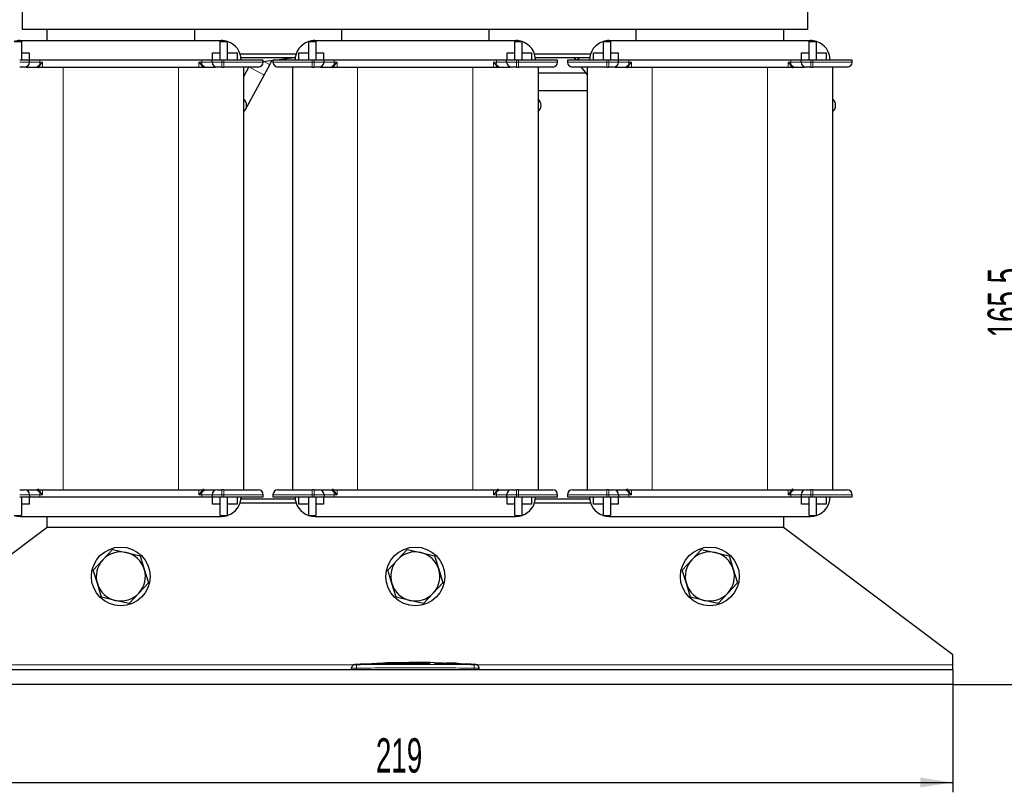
# Model space of a CAD drawing. Header units: millimetres. Extents: x 5 to 418, y 2 to 292.
# Tile 10 of 41: x 58 to 158, y 154 to 233. Entities that reach past the tile are written whole.
import ezdxf

# ---------------------------------------------------------------- set-up
doc = ezdxf.new("R2010")
doc.units = ezdxf.units.MM
doc.layers.add('SLD-0', color=7, linetype='Continuous')
doc.styles.add('SLDTEXTSTYLE0', font='TXT', dxfattribs={"width": 0.605})
doc.dimstyles.new('SLDDIMSTYLE0', dxfattribs={"dimtxt": 3.5, "dimasz": 3.302, "dimexe": 0, "dimexo": 0.0625, "dimgap": 0.875, "dimtad": 1, "dimlfac": 2, "dimrnd": 1e-09, "dimzin": 12, "dimdsep": 46, "dimtxsty": 'SLDTEXTSTYLE0', "dimsah": 1, "dimcen": 0.09, "dimadec": 0, "dimazin": 3, "dimtfac": 1, "dimtofl": 0, "dimtmove": 0, "dimatfit": 3, "dimfxl": 1, "dimfrac": 2, "dimtolj": 1, "dimtzin": 12, "dimarcsym": 0})
doc.dimstyles.new('SLDDIMSTYLE1', dxfattribs={"dimtxt": 3.5, "dimasz": 3.302, "dimexe": 0, "dimexo": 0.0625, "dimgap": 0.875, "dimtad": 1, "dimdec": 1, "dimlfac": 2, "dimrnd": 1e-09, "dimzin": 12, "dimdsep": 46, "dimtxsty": 'SLDTEXTSTYLE0', "dimsah": 1, "dimcen": 0.09, "dimadec": 0, "dimazin": 3, "dimtfac": 1, "dimtofl": 0, "dimtmove": 0, "dimatfit": 3, "dimfxl": 1, "dimfrac": 2, "dimtolj": 1, "dimtzin": 12, "dimarcsym": 0})

# ---------------------------------------------------------------- blocks, each defined once
blk = doc.blocks.new('_D')
at = {"layer": 'SLD-0'}
for p, q in [((43.18, 165.17), (43.18, 154.17)), ((152.68, 165.17), (152.68, 154.17)), ((43.18, 155.17), (152.68, 155.17))]:
    blk.add_line(p, q, dxfattribs=at)
for points in [[(43.18, 155.17), (46.49, 154.66), (46.49, 155.67)], [(152.68, 155.17), (149.38, 155.67), (149.38, 154.66)]]:
    blk.add_solid(points, dxfattribs=at)
at = {"layer": 'SLD-0', "insert": (93.92, 159.68), "char_height": 3.5, "attachment_point": 1, "style": 'SLDTEXTSTYLE0'}
blk.add_mtext('219', dxfattribs=at)
blk = doc.blocks.new('_D_1')
at = {"layer": 'SLD-0'}
for p, q in [((137.93, 247.92), (161.73, 247.92)), ((160.73, 247.92), (160.73, 165.17)), ((152.68, 165.17), (161.73, 165.17))]:
    blk.add_line(p, q, dxfattribs=at)
for points in [[(160.73, 247.92), (160.22, 244.61), (161.24, 244.61)], [(160.73, 165.17), (161.24, 168.47), (160.22, 168.47)]]:
    blk.add_solid(points, dxfattribs=at)
at = {"layer": 'SLD-0', "insert": (156.22, 200.53), "char_height": 3.5, "attachment_point": 1, "rotation": 90, "style": 'SLDTEXTSTYLE0'}
blk.add_mtext('165,5', dxfattribs=at)
blk = doc.blocks.new('_D_2')
at = {"layer": 'SLD-0'}
for p, q in [((115.91, 271.42), (171.03, 271.42)), ((170.03, 165.17), (170.03, 271.42)), ((152.68, 165.17), (171.03, 165.17))]:
    blk.add_line(p, q, dxfattribs=at)
for points in [[(170.03, 271.42), (169.53, 268.12), (170.54, 268.12)], [(170.03, 165.17), (170.54, 168.47), (169.53, 168.47)]]:
    blk.add_solid(points, dxfattribs=at)
at = {"layer": 'SLD-0', "insert": (165.52, 212.28), "char_height": 3.5, "attachment_point": 1, "rotation": 90, "style": 'SLDTEXTSTYLE0'}
blk.add_mtext('212,5', dxfattribs=at)

msp = doc.modelspace()

# ---------------------------------------------------------------- linework, layer by layer
at = {"color": 7, "linetype": 'Continuous', "lineweight": 25}
for p, q in [((57.9346, 231.9162), (57.9346, 246.4162)), ((137.9346, 231.9162), (137.9346, 246.4162)), ((137.9346, 231.9162), (57.9346, 231.9162)), ((60.4346, 230.7912), (60.4346, 231.9162)), ((75.4346, 231.9162), (75.4346, 230.7912)), ((90.4346, 230.7912), (90.4346, 231.9162)), ((105.4346, 231.9162), (105.4346, 230.7912)), ((120.4346, 230.7912), (120.4346, 231.9162)), ((135.4346, 231.9162), (135.4346, 230.7912)), ((57.0601, 230.6912), (57.8096, 230.6912)), ((57.6846, 230.7912), (78.1846, 230.7912)), ((57.8096, 230.6912), (57.8096, 228.7912)), ((78.0596, 228.7912), (78.0596, 230.6912)), ((78.0596, 230.6912), (78.8091, 230.6912)), ((78.8096, 230.6912), (78.8091, 230.6912)), ((78.8096, 228.7912), (78.8096, 230.6912)), ((87.0601, 230.6912), (87.0596, 230.6912)), ((87.0596, 230.6912), (87.0596, 228.7912)), ((87.0601, 230.6912), (87.8096, 230.6912)), ((87.6846, 230.7912), (108.1846, 230.7912)), ((87.8096, 230.6912), (87.8096, 228.7912)), ((108.0596, 228.7912), (108.0596, 230.6912)), ((108.0596, 230.6912), (108.8091, 230.6912)), ((108.8096, 230.6912), (108.8091, 230.6912)), ((108.8096, 228.7912), (108.8096, 230.6912)), ((117.0601, 230.6912), (117.0596, 230.6912)), ((117.0596, 230.6912), (117.0596, 228.7912)), ((117.0601, 230.6912), (117.8096, 230.6912)), ((117.6846, 230.7912), (138.1846, 230.7912)), ((117.8096, 230.6912), (117.8096, 228.7912)), ((138.0596, 228.7912), (138.0596, 230.6912)), ((138.0596, 230.6912), (138.8091, 230.6912)), ((138.8096, 230.6912), (138.8091, 230.6912)), ((138.8096, 228.7912), (138.8096, 230.6912)), ((58.6346, 228.7912), (57.6346, 228.7912)), ((57.8096, 229.5412), (58.5846, 229.5412)), ((58.5846, 229.5412), (58.5846, 228.7912)), ((58.6346, 228.5912), (58.6346, 228.7912)), ((59.6811, 228.7912), (58.6346, 228.7912)), ((76.1881, 228.7912), (59.6811, 228.7912)), ((77.2346, 228.7912), (76.1881, 228.7912)), ((77.2346, 228.5912), (77.2346, 228.7912)), ((78.2346, 228.7912), (77.2346, 228.7912)), ((77.2846, 229.5412), (78.0596, 229.5412)), ((77.2846, 228.7912), (77.2846, 229.5412)), ((78.4346, 228.7912), (78.2346, 228.7912)), ((82.4346, 228.7912), (78.4346, 228.7912)), ((78.8096, 229.5412), (79.7846, 229.5412)), ((79.7846, 229.5412), (79.7846, 228.7912)), ((85.7848, 229.4162), (80.0844, 229.4162)), ((85.7003, 229.0412), (80.1689, 229.0412)), ((82.4346, 228.5912), (82.4346, 228.7912)), ((82.4346, 228.6373), (83.4346, 228.7748)), ((83.4346, 228.7912), (83.4346, 228.5912)), ((87.4346, 228.7912), (83.4346, 228.7912)), ((83.5542, 228.7912), (85.3727, 229.0412)), ((86.0846, 229.5412), (87.0596, 229.5412)), ((86.0846, 228.7912), (86.0846, 229.5412)), ((87.6346, 228.7912), (87.4346, 228.7912)), ((88.6346, 228.7912), (87.6346, 228.7912)), ((87.8096, 229.5412), (88.5846, 229.5412)), ((88.5846, 229.5412), (88.5846, 228.7912)), ((88.6346, 228.5912), (88.6346, 228.7912)), ((89.6811, 228.7912), (88.6346, 228.7912)), ((106.1881, 228.7912), (89.6811, 228.7912)), ((107.2346, 228.7912), (106.1881, 228.7912)), ((108.2346, 228.7912), (107.2346, 228.7912)), ((107.2346, 228.5912), (107.2346, 228.7912)), ((107.2846, 229.5412), (108.0596, 229.5412)), ((107.2846, 228.7912), (107.2846, 229.5412)), ((108.4346, 228.7912), (108.2346, 228.7912)), ((112.4346, 228.7912), (108.4346, 228.7912)), ((108.8096, 229.5412), (109.7846, 229.5412)), ((109.7846, 229.5412), (109.7846, 228.7912)), ((115.7848, 229.4162), (110.0844, 229.4162)), ((115.7003, 229.0412), (110.1689, 229.0412)), ((112.4346, 228.5912), (112.4346, 228.7912)), ((113.4346, 228.7912), (113.4346, 228.5912)), ((117.4346, 228.7912), (113.4346, 228.7912)), ((114.1103, 229.0412), (114.2984, 228.7912)), ((116.0846, 229.5412), (117.0596, 229.5412)), ((116.0846, 228.7912), (116.0846, 229.5412)), ((117.6346, 228.7912), (117.4346, 228.7912)), ((118.6346, 228.7912), (117.6346, 228.7912)), ((117.8096, 229.5412), (118.5846, 229.5412)), ((118.5846, 229.5412), (118.5846, 228.7912)), ((118.6346, 228.5912), (118.6346, 228.7912)), ((119.6811, 228.7912), (118.6346, 228.7912)), ((136.1881, 228.7912), (119.6811, 228.7912)), ((137.2346, 228.7912), (136.1881, 228.7912)), ((138.2346, 228.7912), (137.2346, 228.7912)), ((137.2346, 228.5912), (137.2346, 228.7912)), ((137.2846, 229.5412), (138.0596, 229.5412)), ((137.2846, 228.7912), (137.2846, 229.5412)), ((138.4346, 228.7912), (138.2346, 228.7912)), ((142.4346, 228.7912), (138.4346, 228.7912)), ((138.8096, 229.5412), (139.7846, 229.5412)), ((139.7846, 229.5412), (139.7846, 228.7912)), ((142.4346, 228.5912), (142.4346, 228.7912)), ((58.2818, 228.0912), (62.0596, 228.0912)), ((62.0596, 228.0912), (73.8096, 228.0912)), ((73.8096, 228.0912), (77.5824, 228.0912)), ((78.2346, 228.0912), (78.4346, 228.0912)), ((80.9866, 228.1171), (80.4346, 227.0967)), ((80.4346, 228.0912), (80.4346, 184.9912)), ((82.539, 227.2773), (83.1085, 228.3301)), ((85.4346, 228.0912), (85.4346, 184.9912)), ((87.4346, 228.0912), (87.6346, 228.0912)), ((88.2818, 228.0912), (92.0596, 228.0912)), ((92.0596, 228.0912), (103.8096, 228.0912)), ((103.8096, 228.0912), (107.5824, 228.0912)), ((108.2346, 228.0912), (108.4346, 228.0912)), ((110.4346, 228.0912), (110.4346, 184.9912)), ((114.8359, 228.077), (115.4346, 227.2814)), ((115.4346, 228.0912), (115.4346, 184.9912)), ((117.4346, 228.0912), (117.6346, 228.0912)), ((118.2818, 228.0912), (122.0596, 228.0912)), ((122.0596, 228.0912), (133.8096, 228.0912)), ((133.8096, 228.0912), (137.5824, 228.0912)), ((138.2346, 228.0912), (138.4346, 228.0912)), ((140.4346, 228.0912), (140.4346, 184.9912)), ((80.6358, 223.7591), (82.539, 227.2773)), ((115.3048, 227.4539), (110.4346, 227.4539)), ((110.4346, 225.6889), (115.4346, 225.6889)), ((58.2818, 184.9912), (62.0596, 184.9912)), ((62.0596, 184.9912), (73.8096, 184.9912)), ((73.8096, 184.9912), (77.5824, 184.9912)), ((78.4346, 184.9912), (78.2346, 184.9912)), ((87.6346, 184.9912), (87.4346, 184.9912)), ((88.2818, 184.9912), (92.0596, 184.9912)), ((92.0596, 184.9912), (103.8096, 184.9912)), ((103.8096, 184.9912), (107.5824, 184.9912)), ((108.4346, 184.9912), (108.2346, 184.9912)), ((117.6346, 184.9912), (117.4346, 184.9912)), ((118.2818, 184.9912), (122.0596, 184.9912)), ((122.0596, 184.9912), (133.8096, 184.9912)), ((133.8096, 184.9912), (137.5824, 184.9912)), ((138.4346, 184.9912), (138.2346, 184.9912)), ((57.6346, 184.2912), (58.6346, 184.2912)), ((57.8096, 184.2912), (57.8096, 182.3912)), ((58.5846, 184.2912), (58.5846, 183.5412)), ((58.6346, 184.4912), (58.6346, 184.2912)), ((58.6346, 184.2912), (59.6811, 184.2912)), ((59.6811, 184.2912), (76.1881, 184.2912)), ((76.1881, 184.2912), (77.2346, 184.2912)), ((77.2346, 184.4912), (77.2346, 184.2912)), ((77.2346, 184.2912), (78.2346, 184.2912)), ((77.2846, 183.5412), (77.2846, 184.2912)), ((78.0596, 182.3912), (78.0596, 184.2912)), ((78.2346, 184.2912), (78.4346, 184.2912)), ((78.4346, 184.2912), (82.4346, 184.2912)), ((78.8096, 182.3912), (78.8096, 184.2912)), ((79.7846, 184.2912), (79.7846, 183.5412)), ((80.0844, 183.6662), (85.7848, 183.6662)), ((85.7003, 184.0412), (80.1689, 184.0412)), ((82.4346, 184.2912), (82.4346, 184.4912)), ((83.4346, 184.4912), (83.4346, 184.2912)), ((83.4346, 184.2912), (87.4346, 184.2912)), ((86.0846, 183.5412), (86.0846, 184.2912)), ((87.0596, 184.2912), (87.0596, 182.3912)), ((87.4346, 184.2912), (87.6346, 184.2912)), ((87.6346, 184.2912), (88.6346, 184.2912)), ((87.8096, 184.2912), (87.8096, 182.3912)), ((88.5846, 184.2912), (88.5846, 183.5412)), ((88.6346, 184.4912), (88.6346, 184.2912)), ((88.6346, 184.2912), (89.6811, 184.2912)), ((89.6811, 184.2912), (106.1881, 184.2912)), ((106.1881, 184.2912), (107.2346, 184.2912)), ((107.2346, 184.4912), (107.2346, 184.2912)), ((107.2346, 184.2912), (108.2346, 184.2912)), ((107.2846, 183.5412), (107.2846, 184.2912)), ((108.0596, 182.3912), (108.0596, 184.2912)), ((108.2346, 184.2912), (108.4346, 184.2912)), ((108.4346, 184.2912), (112.4346, 184.2912)), ((108.8096, 182.3912), (108.8096, 184.2912)), ((109.7846, 184.2912), (109.7846, 183.5412)), ((110.0844, 183.6662), (115.7848, 183.6662)), ((115.7003, 184.0412), (110.1689, 184.0412)), ((112.4346, 184.2912), (112.4346, 184.4912)), ((113.4346, 184.4912), (113.4346, 184.2912)), ((113.4346, 184.2912), (117.4346, 184.2912)), ((116.0846, 183.5412), (116.0846, 184.2912)), ((117.0596, 184.2912), (117.0596, 182.3912)), ((117.4346, 184.2912), (117.6346, 184.2912)), ((117.6346, 184.2912), (118.6346, 184.2912)), ((117.8096, 184.2912), (117.8096, 182.3912)), ((118.5846, 184.2912), (118.5846, 183.5412)), ((118.6346, 184.4912), (118.6346, 184.2912)), ((118.6346, 184.2912), (119.6811, 184.2912)), ((119.6811, 184.2912), (136.1881, 184.2912)), ((136.1881, 184.2912), (137.2346, 184.2912)), ((137.2346, 184.4912), (137.2346, 184.2912)), ((137.2346, 184.2912), (138.2346, 184.2912)), ((137.2846, 183.5412), (137.2846, 184.2912)), ((138.0596, 182.3912), (138.0596, 184.2912)), ((138.2346, 184.2912), (138.4346, 184.2912)), ((138.4346, 184.2912), (142.4346, 184.2912)), ((138.8096, 182.3912), (138.8096, 184.2912)), ((139.7846, 184.2912), (139.7846, 183.5412)), ((142.4346, 184.2912), (142.4346, 184.4912)), ((58.5846, 183.5412), (57.8096, 183.5412)), ((78.0596, 183.5412), (77.2846, 183.5412)), ((79.7846, 183.5412), (78.8096, 183.5412)), ((87.0596, 183.5412), (86.0846, 183.5412)), ((88.5846, 183.5412), (87.8096, 183.5412)), ((108.0596, 183.5412), (107.2846, 183.5412)), ((109.7846, 183.5412), (108.8096, 183.5412)), ((117.0596, 183.5412), (116.0846, 183.5412)), ((118.5846, 183.5412), (117.8096, 183.5412)), ((138.0596, 183.5412), (137.2846, 183.5412)), ((139.7846, 183.5412), (138.8096, 183.5412)), ((57.0601, 182.3912), (57.8096, 182.3912)), ((57.6846, 182.2912), (78.1846, 182.2912)), ((60.4346, 181.1662), (60.4346, 182.2912)), ((78.0596, 182.3912), (78.8091, 182.3912)), ((78.8091, 182.3912), (78.8096, 182.3912)), ((87.0596, 182.3912), (87.0601, 182.3912)), ((87.0601, 182.3912), (87.8096, 182.3912)), ((87.6846, 182.2912), (108.1846, 182.2912)), ((108.0596, 182.3912), (108.8091, 182.3912)), ((108.8091, 182.3912), (108.8096, 182.3912)), ((117.0596, 182.3912), (117.0601, 182.3912)), ((117.0601, 182.3912), (117.8096, 182.3912)), ((117.6846, 182.2912), (138.1846, 182.2912)), ((135.4346, 182.2912), (135.4346, 181.1662)), ((138.0596, 182.3912), (138.8091, 182.3912)), ((138.8091, 182.3912), (138.8096, 182.3912)), ((60.4346, 181.1662), (43.1846, 168.1662)), ((135.4346, 181.1662), (60.4346, 181.1662)), ((152.6846, 168.1662), (135.4346, 181.1662)), ((66.1048, 177.8697), (67.0883, 178.9262)), ((67.0883, 178.9262), (68.495, 178.6026)), ((68.495, 178.6026), (69.9016, 178.2791)), ((96.1048, 177.8697), (97.0883, 178.9262)), ((97.0883, 178.9262), (98.495, 178.6026)), ((98.495, 178.6026), (99.9016, 178.2791)), ((126.1048, 177.8697), (127.0883, 178.9262)), ((127.0883, 178.9262), (128.495, 178.6026)), ((128.495, 178.6026), (129.9016, 178.2791)), ((65.1213, 176.8133), (66.1048, 177.8697)), ((69.9016, 178.2791), (70.3248, 176.8991)), ((95.1213, 176.8133), (96.1048, 177.8697)), ((99.9016, 178.2791), (100.3248, 176.8991)), ((125.1213, 176.8133), (126.1048, 177.8697)), ((129.9016, 178.2791), (130.3248, 176.8991)), ((65.5444, 175.4334), (65.1213, 176.8133)), ((70.3248, 176.8991), (70.7479, 175.5192)), ((95.5444, 175.4334), (95.1213, 176.8133)), ((100.3248, 176.8991), (100.7479, 175.5192)), ((125.5444, 175.4334), (125.1213, 176.8133)), ((130.3248, 176.8991), (130.7479, 175.5192)), ((65.9676, 174.0534), (65.5444, 175.4334)), ((70.7479, 175.5192), (69.7644, 174.4627)), ((95.9676, 174.0534), (95.5444, 175.4334)), ((100.7479, 175.5192), (99.7644, 174.4627)), ((125.9676, 174.0534), (125.5444, 175.4334)), ((130.7479, 175.5192), (129.7644, 174.4627)), ((67.3742, 173.7299), (65.9676, 174.0534)), ((68.7809, 173.4063), (67.3742, 173.7299)), ((69.7644, 174.4627), (68.7809, 173.4063)), ((97.3742, 173.7299), (95.9676, 174.0534)), ((98.7809, 173.4063), (97.3742, 173.7299)), ((99.7644, 174.4627), (98.7809, 173.4063)), ((127.3742, 173.7299), (125.9676, 174.0534)), ((128.7809, 173.4063), (127.3742, 173.7299)), ((129.7644, 174.4627), (128.7809, 173.4063)), ((152.6846, 167.1662), (152.6846, 168.1662)), ((152.6846, 166.6662), (43.1846, 166.6662)), ((91.4346, 166.6662), (91.4346, 166.8222)), ((92.3793, 167.2221), (91.7645, 167.1868)), ((93.4793, 167.2712), (92.3116, 167.2313)), ((92.3794, 167.2104), (93.4785, 167.2465)), ((93.4785, 167.2365), (92.3794, 167.2004)), ((92.3794, 167.2104), (92.3794, 167.2004)), ((93.4785, 167.2981), (94.689, 167.2795)), ((93.4785, 167.2465), (93.4785, 167.2365)), ((94.689, 167.2695), (93.7134, 167.2844)), ((95.0144, 167.3237), (94.0213, 167.2897)), ((94.689, 167.2795), (99.4394, 167.3106)), ((99.4394, 167.3005), (94.689, 167.2695)), ((94.689, 167.2795), (94.689, 167.2695)), ((95.449, 167.3292), (94.7305, 167.3525)), ((96.0422, 167.3916), (95.0089, 167.3569)), ((97.2877, 167.4013), (96.0434, 167.3588)), ((97.2877, 167.4197), (99.8768, 167.3972)), ((97.2877, 167.3937), (97.2877, 167.4197)), ((98.3636, 167.4003), (97.2877, 167.4096)), ((99.4394, 167.3827), (97.2877, 167.3937)), ((99.4394, 167.3106), (99.4394, 167.3005)), ((99.8768, 167.3972), (99.8768, 167.368)), ((99.8768, 167.3048), (102.7154, 167.2363)), ((99.8768, 167.3048), (99.8768, 167.2947)), ((102.7154, 167.2263), (99.8768, 167.2947)), ((103.3614, 167.2346), (99.9362, 167.357)), ((101.0962, 167.3569), (101.0962, 167.3377)), ((101.9668, 167.3181), (101.0962, 167.3569)), ((101.0962, 167.3469), (101.9668, 167.3081)), ((101.0962, 167.3377), (101.9668, 167.3031)), ((102.2855, 167.2872), (102.2855, 167.2972)), ((103.2432, 167.2388), (103.1504, 167.245)), ((103.4986, 167.2218), (103.4986, 167.2118)), ((104.1047, 167.1869), (103.5083, 167.2218)), ((103.5316, 167.2219), (103.5987, 167.2171)), ((104.4346, 166.6662), (104.4346, 166.8222)), ((152.6846, 166.6662), (152.6846, 167.1662)), ((152.6846, 166.6662), (152.6846, 165.1662)), ((152.6846, 165.1662), (43.1846, 165.1662))]:
    msp.add_line(p, q, dxfattribs=at)
at = {"color": 7, "linetype": 'Continuous', "lineweight": 18}
for p, q in [((59.6811, 228.7912), (59.6811, 228.5912)), ((76.1881, 228.5912), (76.1881, 228.7912)), ((78.2346, 228.5912), (78.2346, 228.7912)), ((78.4346, 228.7912), (78.4346, 228.5912)), ((87.4346, 228.5912), (87.4346, 228.7912)), ((87.6346, 228.7912), (87.6346, 228.5912)), ((89.6811, 228.7912), (89.6811, 228.5912)), ((106.1881, 228.5912), (106.1881, 228.7912)), ((108.2346, 228.5912), (108.2346, 228.7912)), ((108.4346, 228.7912), (108.4346, 228.5912)), ((114.3701, 228.7912), (114.7024, 229.0412)), ((117.4346, 228.5912), (117.4346, 228.7912)), ((117.6346, 228.7912), (117.6346, 228.5912)), ((119.6811, 228.7912), (119.6811, 228.5912)), ((136.1881, 228.5912), (136.1881, 228.7912)), ((138.2346, 228.5912), (138.2346, 228.7912)), ((138.4346, 228.7912), (138.4346, 228.5912)), ((57.6346, 228.5912), (58.6346, 228.5912)), ((59.6811, 228.5912), (58.6346, 228.5912)), ((59.3941, 228.0914), (59.3998, 228.0912)), ((59.6811, 228.5912), (59.9717, 228.5912)), ((59.684, 228.3491), (59.9717, 228.5912)), ((59.9717, 228.5912), (59.7323, 228.3007)), ((59.9717, 228.5912), (59.9717, 228.0912)), ((62.0596, 228.0912), (62.0596, 184.9912)), ((73.8096, 228.0912), (73.8096, 184.9912)), ((75.8975, 228.5912), (76.1881, 228.5912)), ((75.8975, 228.0912), (75.8975, 228.5912)), ((75.8975, 228.5912), (76.1852, 228.3491)), ((76.1369, 228.3007), (75.8975, 228.5912)), ((77.2346, 228.5912), (76.1881, 228.5912)), ((76.4694, 228.0912), (76.4751, 228.0914)), ((77.2346, 228.5912), (78.2346, 228.5912)), ((78.4346, 228.5912), (78.2346, 228.5912)), ((78.2346, 228.0912), (78.2346, 228.5912)), ((78.4346, 228.5912), (82.4346, 228.5912)), ((78.4346, 228.5912), (78.4346, 228.0912)), ((80.9866, 228.1171), (82.4455, 227.3279)), ((82.5191, 228.6489), (83.015, 228.3806)), ((83.015, 228.3806), (83.1085, 228.3301)), ((83.4346, 228.5912), (87.4346, 228.5912)), ((87.4346, 228.0912), (87.4346, 228.5912)), ((87.6346, 228.5912), (87.4346, 228.5912)), ((87.6346, 228.5912), (87.6346, 228.0912)), ((87.6346, 228.5912), (88.6346, 228.5912)), ((89.6811, 228.5912), (88.6346, 228.5912)), ((89.3941, 228.0914), (89.3998, 228.0912)), ((89.6811, 228.5912), (89.9717, 228.5912)), ((89.684, 228.3491), (89.9717, 228.5912)), ((89.9717, 228.5912), (89.7323, 228.3007)), ((89.9717, 228.5912), (89.9717, 228.0912)), ((92.0596, 228.0912), (92.0596, 184.9912)), ((103.8096, 228.0912), (103.8096, 184.9912)), ((105.8975, 228.5912), (106.1881, 228.5912)), ((105.8975, 228.0912), (105.8975, 228.5912)), ((105.8975, 228.5912), (106.1852, 228.3491)), ((106.1369, 228.3007), (105.8975, 228.5912)), ((107.2346, 228.5912), (106.1881, 228.5912)), ((106.4694, 228.0912), (106.4751, 228.0914)), ((107.2346, 228.5912), (108.2346, 228.5912)), ((108.4346, 228.5912), (108.2346, 228.5912)), ((108.2346, 228.0912), (108.2346, 228.5912)), ((108.4346, 228.5912), (112.4346, 228.5912)), ((108.4346, 228.5912), (108.4346, 228.0912)), ((113.4346, 228.5912), (117.4346, 228.5912)), ((117.4346, 228.0912), (117.4346, 228.5912)), ((117.6346, 228.5912), (117.4346, 228.5912)), ((117.6346, 228.5912), (117.6346, 228.0912)), ((117.6346, 228.5912), (118.6346, 228.5912)), ((119.6811, 228.5912), (118.6346, 228.5912)), ((119.3941, 228.0914), (119.3998, 228.0912)), ((119.6811, 228.5912), (119.9717, 228.5912)), ((119.684, 228.3491), (119.9717, 228.5912)), ((119.9717, 228.5912), (119.7323, 228.3007)), ((119.9717, 228.5912), (119.9717, 228.0912)), ((122.0596, 228.0912), (122.0596, 184.9912)), ((133.8096, 228.0912), (133.8096, 184.9912)), ((135.8975, 228.5912), (136.1881, 228.5912)), ((135.8975, 228.0912), (135.8975, 228.5912)), ((135.8975, 228.5912), (136.1852, 228.3491)), ((136.1369, 228.3007), (135.8975, 228.5912)), ((137.2346, 228.5912), (136.1881, 228.5912)), ((136.4694, 228.0912), (136.4751, 228.0914)), ((137.2346, 228.5912), (138.2346, 228.5912)), ((138.2346, 228.0912), (138.2346, 228.5912)), ((138.4346, 228.5912), (138.2346, 228.5912)), ((138.4346, 228.5912), (142.4346, 228.5912)), ((138.4346, 228.5912), (138.4346, 228.0912)), ((82.4455, 227.3279), (82.539, 227.2773)), ((59.3998, 184.9912), (59.3941, 184.9911)), ((59.9717, 184.4912), (59.684, 184.7334)), ((59.7323, 184.7818), (59.9717, 184.4912)), ((59.9717, 184.9912), (59.9717, 184.4912)), ((75.8975, 184.4912), (75.8975, 184.9912)), ((75.8975, 184.4912), (76.1369, 184.7818)), ((76.1852, 184.7334), (75.8975, 184.4912)), ((76.4751, 184.9911), (76.4694, 184.9912)), ((78.2346, 184.4912), (78.2346, 184.9912)), ((78.4346, 184.9912), (78.4346, 184.4912)), ((87.4346, 184.4912), (87.4346, 184.9912)), ((87.6346, 184.9912), (87.6346, 184.4912)), ((89.3998, 184.9912), (89.3941, 184.9911)), ((89.9717, 184.4912), (89.684, 184.7334)), ((89.7323, 184.7818), (89.9717, 184.4912)), ((89.9717, 184.9912), (89.9717, 184.4912)), ((105.8975, 184.4912), (105.8975, 184.9912)), ((105.8975, 184.4912), (106.1369, 184.7818)), ((106.1852, 184.7334), (105.8975, 184.4912)), ((106.4751, 184.9911), (106.4694, 184.9912)), ((108.2346, 184.4912), (108.2346, 184.9912)), ((108.4346, 184.9912), (108.4346, 184.4912)), ((117.4346, 184.4912), (117.4346, 184.9912)), ((117.6346, 184.9912), (117.6346, 184.4912)), ((119.3998, 184.9912), (119.3941, 184.9911)), ((119.9717, 184.4912), (119.684, 184.7334)), ((119.7323, 184.7818), (119.9717, 184.4912)), ((119.9717, 184.9912), (119.9717, 184.4912)), ((135.8975, 184.4912), (135.8975, 184.9912)), ((135.8975, 184.4912), (136.1369, 184.7818)), ((136.1852, 184.7334), (135.8975, 184.4912)), ((136.4751, 184.9911), (136.4694, 184.9912)), ((138.2346, 184.4912), (138.2346, 184.9912)), ((138.4346, 184.9912), (138.4346, 184.4912)), ((58.6346, 184.4912), (57.6346, 184.4912)), ((58.6346, 184.4912), (59.6811, 184.4912)), ((59.6811, 184.4912), (59.6811, 184.2912)), ((59.9717, 184.4912), (59.6811, 184.4912)), ((76.1881, 184.4912), (75.8975, 184.4912)), ((76.1881, 184.4912), (77.2346, 184.4912)), ((76.1881, 184.2912), (76.1881, 184.4912)), ((78.2346, 184.4912), (77.2346, 184.4912)), ((78.2346, 184.4912), (78.4346, 184.4912)), ((78.2346, 184.2912), (78.2346, 184.4912)), ((82.4346, 184.4912), (78.4346, 184.4912)), ((78.4346, 184.4912), (78.4346, 184.2912)), ((87.4346, 184.4912), (83.4346, 184.4912)), ((87.4346, 184.4912), (87.6346, 184.4912)), ((87.4346, 184.2912), (87.4346, 184.4912)), ((88.6346, 184.4912), (87.6346, 184.4912)), ((87.6346, 184.4912), (87.6346, 184.2912)), ((88.6346, 184.4912), (89.6811, 184.4912)), ((89.6811, 184.4912), (89.6811, 184.2912)), ((89.9717, 184.4912), (89.6811, 184.4912)), ((106.1881, 184.4912), (105.8975, 184.4912)), ((106.1881, 184.4912), (107.2346, 184.4912)), ((106.1881, 184.2912), (106.1881, 184.4912)), ((108.2346, 184.4912), (107.2346, 184.4912)), ((108.2346, 184.4912), (108.4346, 184.4912)), ((108.2346, 184.2912), (108.2346, 184.4912)), ((112.4346, 184.4912), (108.4346, 184.4912)), ((108.4346, 184.4912), (108.4346, 184.2912)), ((117.4346, 184.4912), (113.4346, 184.4912)), ((117.4346, 184.4912), (117.6346, 184.4912)), ((117.4346, 184.2912), (117.4346, 184.4912)), ((118.6346, 184.4912), (117.6346, 184.4912)), ((117.6346, 184.4912), (117.6346, 184.2912)), ((118.6346, 184.4912), (119.6811, 184.4912)), ((119.6811, 184.4912), (119.6811, 184.2912)), ((119.9717, 184.4912), (119.6811, 184.4912)), ((136.1881, 184.4912), (135.8975, 184.4912)), ((136.1881, 184.4912), (137.2346, 184.4912)), ((136.1881, 184.2912), (136.1881, 184.4912)), ((138.2346, 184.4912), (137.2346, 184.4912)), ((138.2346, 184.4912), (138.4346, 184.4912)), ((138.2346, 184.2912), (138.2346, 184.4912)), ((142.4346, 184.4912), (138.4346, 184.4912)), ((138.4346, 184.4912), (138.4346, 184.2912)), ((91.6635, 167.1662), (43.1846, 167.1662)), ((91.9303, 167.1721), (91.9346, 166.8222)), ((91.9346, 166.6662), (91.9346, 166.8222)), ((101.9668, 167.3181), (101.9668, 167.3081)), ((102.7154, 167.2363), (102.7154, 167.2263)), ((103.9388, 167.1721), (103.9346, 166.8222)), ((103.9346, 166.6662), (103.9346, 166.8222)), ((152.6846, 167.1662), (104.2057, 167.1662))]:
    msp.add_line(p, q, dxfattribs=at)
at = {"color": 7, "linetype": 'Continuous', "lineweight": 25, "flags": 128}
msp.add_lwpolyline([(83.1085, 228.3301), (83.272, 228.6559), (83.3185, 228.7588)], dxfattribs=at)
at = {"color": 7, "linetype": 'Continuous', "lineweight": 25}
for centre in [(67.9346, 176.1662), (97.9346, 176.1662), (127.9346, 176.1662)]:
    msp.add_circle(centre, 3, dxfattribs=at)
for centre, radius, start, end in [((57.6846, 228.7912), 2, 90, 108.194872), ((78.1846, 228.7912), 2, 71.805128, 90), ((78.1846, 228.7912), 2, 0, 71.790043), ((87.6846, 228.7912), 2, 108.209957, 180), ((87.6846, 228.7912), 2, 90, 108.194872), ((108.1846, 228.7912), 2, 71.805128, 90), ((108.1846, 228.7912), 2, 0, 71.790043), ((117.6846, 228.7912), 2, 108.209957, 180), ((117.6846, 228.7912), 2, 90, 108.194872), ((138.1846, 228.7912), 2, 71.805128, 90), ((138.1846, 228.7912), 2, 0, 71.790043), ((58.1346, 228.5912), 0.5, 270, 0), ((77.7346, 228.5912), 0.5, 180, 270), ((81.9346, 228.5912), 0.5, 270, 0), ((83.9346, 228.5912), 0.5, 180, 270), ((88.1346, 228.5912), 0.5, 270, 0), ((107.7346, 228.5912), 0.5, 180, 270), ((111.9346, 228.5912), 0.5, 270, 0), ((113.9346, 228.5912), 0.5, 180, 270), ((118.1346, 228.5912), 0.5, 270, 0), ((137.7346, 228.5912), 0.5, 180, 270), ((141.9346, 228.5912), 0.5, 270, 0), ((79.8596, 224.179), 0.8825, 0, 49.340823), ((79.8596, 224.179), 0.8825, 0, 49.134541), ((109.8596, 224.179), 0.8825, 0, 49.340823), ((109.8596, 224.179), 0.8825, 0, 49.134541), ((139.8596, 224.179), 0.8825, 0, 49.340823), ((139.8596, 224.179), 0.8825, 0, 49.134541), ((79.8596, 224.179), 0.8825, 310.627982, 0), ((79.8596, 224.179), 0.8825, 310.659177, 0), ((109.8596, 224.179), 0.8825, 310.627982, 0), ((109.8596, 224.179), 0.8825, 310.659177, 0), ((139.8596, 224.179), 0.8825, 310.627982, 0), ((139.8596, 224.179), 0.8825, 310.659177, 0), ((58.1346, 184.4912), 0.5, 0, 90), ((77.7346, 184.4912), 0.5, 90, 180), ((81.9346, 184.4912), 0.5, 0, 90), ((83.9346, 184.4912), 0.5, 90, 180), ((88.1346, 184.4912), 0.5, 0, 90), ((107.7346, 184.4912), 0.5, 90, 180), ((111.9346, 184.4912), 0.5, 0, 90), ((113.9346, 184.4912), 0.5, 90, 180), ((118.1346, 184.4912), 0.5, 0, 90), ((137.7346, 184.4912), 0.5, 90, 180), ((141.9346, 184.4912), 0.5, 0, 90), ((78.1846, 184.2912), 2, 288.209957, 0), ((87.6846, 184.2912), 2, 180, 251.790043), ((108.1846, 184.2912), 2, 288.209957, 0), ((117.6846, 184.2912), 2, 180, 251.790043), ((138.1846, 184.2912), 2, 288.209957, 0), ((57.6846, 184.2912), 2, 251.805128, 270), ((78.1846, 184.2912), 2, 270, 288.194872), ((87.6846, 184.2912), 2, 251.805128, 270), ((108.1846, 184.2912), 2, 270, 288.194872), ((117.6846, 184.2912), 2, 251.805128, 270), ((138.1846, 184.2912), 2, 270, 288.194872), ((67.9346, 176.1662), 2.5, 77.046859, 137.046859), ((67.9346, 176.1662), 2.5, 17.046859, 77.046859), ((97.9346, 176.1662), 2.5, 77.046859, 137.046859), ((97.9346, 176.1662), 2.5, 17.046859, 77.046859), ((127.9346, 176.1662), 2.5, 77.046859, 137.046859), ((127.9346, 176.1662), 2.5, 17.046859, 77.046859), ((67.9346, 176.1662), 2.5, 137.046859, 197.046859), ((97.9346, 176.1662), 2.5, 137.046859, 197.046859), ((127.9346, 176.1662), 2.5, 137.046859, 197.046859), ((67.9346, 176.1662), 2.5, 317.046859, 17.046859), ((97.9346, 176.1662), 2.5, 317.046859, 17.046859), ((127.9346, 176.1662), 2.5, 317.046859, 17.046859), ((67.9346, 176.1662), 2.5, 197.046859, 257.046859), ((97.9346, 176.1662), 2.5, 197.046859, 257.046859), ((127.9346, 176.1662), 2.5, 197.046859, 257.046859), ((67.9346, 176.1662), 2.5, 257.046859, 317.046859), ((97.9346, 176.1662), 2.5, 257.046859, 317.046859), ((127.9346, 176.1662), 2.5, 257.046859, 317.046859), ((91.7846, 166.8379), 0.35, 93.308274, 180.001701), ((104.0846, 166.8379), 0.35, 359.998299, 86.658589)]:
    msp.add_arc(centre, radius, start, end, dxfattribs=at)
at = {"color": 7, "linetype": 'Continuous', "lineweight": 18}
for centre, radius, start, end in [((69.2569, 228.5851), 9.5758, 179.963431, 181.412407), ((59.5359, 228.1531), 0.2456, 36.923356, 52.932025), ((76.3333, 228.1531), 0.2456, 127.067975, 143.076644), ((66.6123, 228.5851), 9.5758, 358.587593, 0.036569), ((99.2569, 228.5851), 9.5758, 179.963431, 181.412407), ((89.5359, 228.1531), 0.2456, 36.923356, 52.932025), ((106.3333, 228.1531), 0.2456, 127.067975, 143.076644), ((96.6123, 228.5851), 9.5758, 358.587593, 0.036569), ((129.2569, 228.5851), 9.5758, 179.963431, 181.412407), ((119.5359, 228.1531), 0.2456, 36.923356, 52.932025), ((136.3333, 228.1531), 0.2456, 127.067975, 143.076644), ((126.6123, 228.5851), 9.5758, 358.587593, 0.036569), ((69.2569, 184.4973), 9.5758, 178.587593, 180.036569), ((59.5359, 184.9294), 0.2456, 307.067975, 323.076644), ((76.3333, 184.9294), 0.2456, 216.923356, 232.932025), ((66.6123, 184.4973), 9.5758, 359.963431, 1.412407), ((99.2569, 184.4973), 9.5758, 178.587593, 180.036569), ((89.5359, 184.9294), 0.2456, 307.067975, 323.076644), ((106.3333, 184.9294), 0.2456, 216.923356, 232.932025), ((96.6123, 184.4973), 9.5758, 359.963431, 1.412407), ((129.2569, 184.4973), 9.5758, 178.587593, 180.036569), ((119.5359, 184.9294), 0.2456, 307.067975, 323.076644), ((136.3333, 184.9294), 0.2456, 216.923356, 232.932025), ((126.6123, 184.4973), 9.5758, 359.963431, 1.412407), ((91.7846, 166.8222), 0.35, 90.990476, 179.99805), ((104.0846, 166.8222), 0.35, 0.001948, 89.00996)]:
    msp.add_arc(centre, radius, start, end, dxfattribs=at)
at = {"color": 7, "linetype": 'Continuous', "lineweight": 25}
for points, knots in [([(58.1346, 228.0912), (58.1279, 228.0912), (58.1175, 228.0912), (58.0553, 228.0912), (57.9907, 228.0912), (57.9111, 228.0912), (57.7946, 228.0912), (57.6975, 228.0912), (57.6346, 228.0912)], [0, 0, 0, 0, 0.23944295, 0.36955024, 0.49999985, 0.63010729, 0.76055705, 1, 1, 1, 1]), ([(59.3941, 228.0914), (59.3956, 228.0931), (59.3986, 228.0965), (59.4262, 228.1219), (59.5083, 228.1986), (59.6137, 228.2889), (59.684, 228.3491)], [0, 0, 0, 0, 0.12747013, 0.25148638, 0.50074637, 1, 1, 1, 1]), ([(59.7323, 228.3007), (59.7134, 228.2767), (59.6565, 228.2044), (59.5807, 228.0978), (59.5235, 228.0258), (59.4996, 227.997), (59.4961, 227.9933), (59.4944, 227.9914)], [0, 0, 0, 0, 0.166229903, 0.500591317, 0.762173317, 0.882689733, 1, 1, 1, 1]), ([(76.3748, 227.9914), (76.3731, 227.9933), (76.3696, 227.997), (76.3456, 228.0258), (76.2957, 228.0896), (76.2366, 228.1688), (76.1847, 228.2405), (76.1559, 228.2767), (76.1369, 228.3007)], [0, 0, 0, 0, 0.11722922, 0.23767073, 0.49911251, 0.74902905, 0.83384858, 1, 1, 1, 1]), ([(76.1852, 228.3491), (76.2555, 228.2889), (76.3609, 228.1986), (76.443, 228.1219), (76.4706, 228.0965), (76.4736, 228.0931), (76.4751, 228.0914)], [0, 0, 0, 0, 0.49925256, 0.748494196, 0.872515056, 1, 1, 1, 1]), ([(78.2346, 228.0912), (78.1717, 228.0912), (78.0747, 228.0912), (77.9582, 228.0912), (77.8786, 228.0912), (77.814, 228.0912), (77.7517, 228.0912), (77.7413, 228.0912), (77.7346, 228.0912)], [0, 0, 0, 0, 0.23944295, 0.36955024, 0.49999985, 0.63010729, 0.76055705, 1, 1, 1, 1]), ([(81.9346, 228.0912), (81.8878, 228.0912), (81.8159, 228.0912), (81.3795, 228.0912), (80.9278, 228.0912), (80.367, 228.0912), (79.5522, 228.0912), (78.8749, 228.0912), (78.4346, 228.0912)], [0, 0, 0, 0, 0.23945684, 0.36836066, 0.5, 0.63163934, 0.76054316, 1, 1, 1, 1]), ([(87.4346, 228.0912), (86.9943, 228.0912), (86.317, 228.0912), (85.5022, 228.0912), (84.9414, 228.0912), (84.4897, 228.0912), (84.0533, 228.0912), (83.9814, 228.0912), (83.9346, 228.0912)], [0, 0, 0, 0, 0.23945684, 0.36836066, 0.5, 0.63163934, 0.76054316, 1, 1, 1, 1]), ([(88.1346, 228.0912), (88.1279, 228.0912), (88.1175, 228.0912), (88.0553, 228.0912), (87.9907, 228.0912), (87.9111, 228.0912), (87.7946, 228.0912), (87.6975, 228.0912), (87.6346, 228.0912)], [0, 0, 0, 0, 0.23944295, 0.36955024, 0.49999985, 0.63010729, 0.76055705, 1, 1, 1, 1]), ([(89.3941, 228.0914), (89.3956, 228.0931), (89.3986, 228.0965), (89.4262, 228.1219), (89.5083, 228.1986), (89.6137, 228.2889), (89.684, 228.3491)], [0, 0, 0, 0, 0.12747013, 0.25148638, 0.50074637, 1, 1, 1, 1]), ([(89.7323, 228.3007), (89.7134, 228.2767), (89.6565, 228.2044), (89.5807, 228.0978), (89.5235, 228.0258), (89.4996, 227.997), (89.4961, 227.9933), (89.4944, 227.9914)], [0, 0, 0, 0, 0.1662299, 0.50059132, 0.76217332, 0.88268973, 1, 1, 1, 1]), ([(106.3748, 227.9914), (106.3731, 227.9933), (106.3696, 227.997), (106.3456, 228.0258), (106.2957, 228.0896), (106.2366, 228.1688), (106.1847, 228.2405), (106.1559, 228.2767), (106.1369, 228.3007)], [0, 0, 0, 0, 0.11722922, 0.23767073, 0.49911251, 0.74902905, 0.83384858, 1, 1, 1, 1]), ([(106.1852, 228.3491), (106.2555, 228.2889), (106.3609, 228.1986), (106.443, 228.1219), (106.4706, 228.0965), (106.4736, 228.0931), (106.4751, 228.0914)], [0, 0, 0, 0, 0.49925256, 0.7484942, 0.87251506, 1, 1, 1, 1]), ([(108.2346, 228.0912), (108.1717, 228.0912), (108.0747, 228.0912), (107.9582, 228.0912), (107.8786, 228.0912), (107.814, 228.0912), (107.7517, 228.0912), (107.7413, 228.0912), (107.7346, 228.0912)], [0, 0, 0, 0, 0.239442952, 0.36955024, 0.499999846, 0.630107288, 0.760557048, 1, 1, 1, 1]), ([(111.9346, 228.0912), (111.8878, 228.0912), (111.8159, 228.0912), (111.3795, 228.0912), (110.9278, 228.0912), (110.367, 228.0912), (109.5522, 228.0912), (108.8749, 228.0912), (108.4346, 228.0912)], [0, 0, 0, 0, 0.23945684, 0.36836066, 0.5, 0.63163934, 0.76054316, 1, 1, 1, 1]), ([(117.4346, 228.0912), (116.9943, 228.0912), (116.317, 228.0912), (115.5022, 228.0912), (114.9414, 228.0912), (114.4897, 228.0912), (114.0533, 228.0912), (113.9814, 228.0912), (113.9346, 228.0912)], [0, 0, 0, 0, 0.23945684, 0.36836066, 0.5, 0.63163934, 0.76054316, 1, 1, 1, 1]), ([(118.1346, 228.0912), (118.1279, 228.0912), (118.1175, 228.0912), (118.0553, 228.0912), (117.9907, 228.0912), (117.9111, 228.0912), (117.7946, 228.0912), (117.6975, 228.0912), (117.6346, 228.0912)], [0, 0, 0, 0, 0.23944295, 0.36955024, 0.49999985, 0.63010729, 0.76055705, 1, 1, 1, 1]), ([(119.3941, 228.0914), (119.3956, 228.0931), (119.3986, 228.0965), (119.4262, 228.1219), (119.5083, 228.1986), (119.6137, 228.2889), (119.684, 228.3491)], [0, 0, 0, 0, 0.12747013, 0.25148638, 0.50074637, 1, 1, 1, 1]), ([(119.7323, 228.3007), (119.7134, 228.2767), (119.6565, 228.2044), (119.5807, 228.0978), (119.5235, 228.0258), (119.4996, 227.997), (119.4961, 227.9933), (119.4944, 227.9914)], [0, 0, 0, 0, 0.166229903, 0.500591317, 0.762173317, 0.882689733, 1, 1, 1, 1]), ([(136.3748, 227.9914), (136.3731, 227.9933), (136.3696, 227.997), (136.3456, 228.0258), (136.2957, 228.0896), (136.2366, 228.1688), (136.1847, 228.2405), (136.1559, 228.2767), (136.1369, 228.3007)], [0, 0, 0, 0, 0.11722922, 0.23767073, 0.49911251, 0.74902905, 0.83384858, 1, 1, 1, 1]), ([(136.1852, 228.3491), (136.2555, 228.2889), (136.3609, 228.1986), (136.443, 228.1219), (136.4706, 228.0965), (136.4736, 228.0931), (136.4751, 228.0914)], [0, 0, 0, 0, 0.49925256, 0.7484942, 0.87251506, 1, 1, 1, 1]), ([(138.2346, 228.0912), (138.1717, 228.0912), (138.0747, 228.0912), (137.9582, 228.0912), (137.8786, 228.0912), (137.814, 228.0912), (137.7517, 228.0912), (137.7413, 228.0912), (137.7346, 228.0912)], [0, 0, 0, 0, 0.23944295, 0.36955024, 0.49999985, 0.63010729, 0.76055705, 1, 1, 1, 1]), ([(141.9346, 228.0912), (141.8878, 228.0912), (141.8159, 228.0912), (141.3795, 228.0912), (140.9278, 228.0912), (140.367, 228.0912), (139.5522, 228.0912), (138.8749, 228.0912), (138.4346, 228.0912)], [0, 0, 0, 0, 0.23945684, 0.36836066, 0.5, 0.63163934, 0.76054316, 1, 1, 1, 1]), ([(57.6346, 184.9912), (57.6975, 184.9912), (57.7945, 184.9912), (57.911, 184.9912), (57.9906, 184.9912), (58.0552, 184.9912), (58.1175, 184.9912), (58.1279, 184.9912), (58.1346, 184.9912)], [0, 0, 0, 0, 0.23944295, 0.36955024, 0.49999985, 0.63010729, 0.76055705, 1, 1, 1, 1]), ([(59.684, 184.7334), (59.6137, 184.7936), (59.5083, 184.8839), (59.4262, 184.9606), (59.3986, 184.986), (59.3956, 184.9894), (59.3941, 184.9911)], [0, 0, 0, 0, 0.49925256, 0.7484942, 0.87251506, 1, 1, 1, 1]), ([(59.4944, 185.0911), (59.4961, 185.0892), (59.4996, 185.0854), (59.5236, 185.0567), (59.5735, 184.9929), (59.6326, 184.9136), (59.6845, 184.842), (59.7133, 184.8058), (59.7323, 184.7818)], [0, 0, 0, 0, 0.11722922, 0.23767073, 0.49911251, 0.74902905, 0.83384858, 1, 1, 1, 1]), ([(76.1369, 184.7818), (76.1558, 184.8058), (76.2127, 184.8781), (76.2885, 184.9847), (76.3457, 185.0566), (76.3696, 185.0855), (76.3731, 185.0892), (76.3748, 185.0911)], [0, 0, 0, 0, 0.1662299, 0.50059132, 0.76217332, 0.88268973, 1, 1, 1, 1]), ([(76.4751, 184.9911), (76.4736, 184.9894), (76.4706, 184.986), (76.443, 184.9606), (76.3609, 184.8839), (76.2555, 184.7936), (76.1852, 184.7334)], [0, 0, 0, 0, 0.12747013, 0.25148638, 0.50074637, 1, 1, 1, 1]), ([(77.7346, 184.9912), (77.7413, 184.9912), (77.7517, 184.9912), (77.8139, 184.9912), (77.8785, 184.9912), (77.9581, 184.9912), (78.0746, 184.9912), (78.1717, 184.9912), (78.2346, 184.9912)], [0, 0, 0, 0, 0.23944295, 0.36955024, 0.49999985, 0.63010729, 0.76055705, 1, 1, 1, 1]), ([(78.4346, 184.9912), (78.8749, 184.9912), (79.5522, 184.9912), (80.367, 184.9912), (80.9278, 184.9912), (81.3795, 184.9912), (81.8159, 184.9912), (81.8878, 184.9912), (81.9346, 184.9912)], [0, 0, 0, 0, 0.23945684, 0.36836066, 0.5, 0.63163934, 0.76054316, 1, 1, 1, 1]), ([(83.9346, 184.9912), (83.9814, 184.9912), (84.0533, 184.9912), (84.4897, 184.9912), (84.9414, 184.9912), (85.5022, 184.9912), (86.317, 184.9912), (86.9943, 184.9912), (87.4346, 184.9912)], [0, 0, 0, 0, 0.23945684, 0.36836066, 0.5, 0.63163934, 0.76054316, 1, 1, 1, 1]), ([(87.6346, 184.9912), (87.6975, 184.9912), (87.7945, 184.9912), (87.911, 184.9912), (87.9906, 184.9912), (88.0552, 184.9912), (88.1175, 184.9912), (88.1279, 184.9912), (88.1346, 184.9912)], [0, 0, 0, 0, 0.239442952, 0.36955024, 0.499999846, 0.630107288, 0.760557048, 1, 1, 1, 1]), ([(89.684, 184.7334), (89.6137, 184.7936), (89.5083, 184.8839), (89.4262, 184.9606), (89.3986, 184.986), (89.3956, 184.9894), (89.3941, 184.9911)], [0, 0, 0, 0, 0.49925256, 0.7484942, 0.87251506, 1, 1, 1, 1]), ([(89.4944, 185.0911), (89.4961, 185.0892), (89.4996, 185.0854), (89.5236, 185.0567), (89.5735, 184.9929), (89.6326, 184.9136), (89.6845, 184.842), (89.7133, 184.8058), (89.7323, 184.7818)], [0, 0, 0, 0, 0.11722922, 0.23767073, 0.49911251, 0.74902905, 0.83384858, 1, 1, 1, 1]), ([(106.1369, 184.7818), (106.1558, 184.8058), (106.2127, 184.8781), (106.2885, 184.9847), (106.3457, 185.0566), (106.3696, 185.0855), (106.3731, 185.0892), (106.3748, 185.0911)], [0, 0, 0, 0, 0.1662299, 0.50059132, 0.76217332, 0.88268973, 1, 1, 1, 1]), ([(106.4751, 184.9911), (106.4736, 184.9894), (106.4706, 184.986), (106.443, 184.9606), (106.3609, 184.8839), (106.2555, 184.7936), (106.1852, 184.7334)], [0, 0, 0, 0, 0.12747013, 0.25148638, 0.50074637, 1, 1, 1, 1]), ([(107.7346, 184.9912), (107.7413, 184.9912), (107.7517, 184.9912), (107.8139, 184.9912), (107.8785, 184.9912), (107.9581, 184.9912), (108.0746, 184.9912), (108.1717, 184.9912), (108.2346, 184.9912)], [0, 0, 0, 0, 0.23944295, 0.36955024, 0.49999985, 0.63010729, 0.76055705, 1, 1, 1, 1]), ([(108.4346, 184.9912), (108.8749, 184.9912), (109.5522, 184.9912), (110.367, 184.9912), (110.9278, 184.9912), (111.3795, 184.9912), (111.8159, 184.9912), (111.8878, 184.9912), (111.9346, 184.9912)], [0, 0, 0, 0, 0.23945684, 0.36836066, 0.5, 0.63163934, 0.76054316, 1, 1, 1, 1]), ([(113.9346, 184.9912), (113.9814, 184.9912), (114.0533, 184.9912), (114.4897, 184.9912), (114.9414, 184.9912), (115.5022, 184.9912), (116.317, 184.9912), (116.9943, 184.9912), (117.4346, 184.9912)], [0, 0, 0, 0, 0.23945684, 0.36836066, 0.5, 0.63163934, 0.76054316, 1, 1, 1, 1]), ([(117.6346, 184.9912), (117.6975, 184.9912), (117.7945, 184.9912), (117.911, 184.9912), (117.9906, 184.9912), (118.0552, 184.9912), (118.1175, 184.9912), (118.1279, 184.9912), (118.1346, 184.9912)], [0, 0, 0, 0, 0.23944295, 0.36955024, 0.49999985, 0.63010729, 0.76055705, 1, 1, 1, 1]), ([(119.684, 184.7334), (119.6137, 184.7936), (119.5083, 184.8839), (119.4262, 184.9606), (119.3986, 184.986), (119.3956, 184.9894), (119.3941, 184.9911)], [0, 0, 0, 0, 0.49925256, 0.7484942, 0.87251506, 1, 1, 1, 1]), ([(119.4944, 185.0911), (119.4961, 185.0892), (119.4996, 185.0854), (119.5236, 185.0567), (119.5735, 184.9929), (119.6326, 184.9136), (119.6845, 184.842), (119.7133, 184.8058), (119.7323, 184.7818)], [0, 0, 0, 0, 0.11722922, 0.237670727, 0.499112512, 0.749029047, 0.833848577, 1, 1, 1, 1]), ([(136.1369, 184.7818), (136.1558, 184.8058), (136.2127, 184.8781), (136.2885, 184.9847), (136.3457, 185.0566), (136.3696, 185.0855), (136.3731, 185.0892), (136.3748, 185.0911)], [0, 0, 0, 0, 0.1662299, 0.50059132, 0.76217332, 0.88268973, 1, 1, 1, 1]), ([(136.4751, 184.9911), (136.4736, 184.9894), (136.4706, 184.986), (136.443, 184.9606), (136.3609, 184.8839), (136.2555, 184.7936), (136.1852, 184.7334)], [0, 0, 0, 0, 0.12747013, 0.25148638, 0.50074637, 1, 1, 1, 1]), ([(137.7346, 184.9912), (137.7413, 184.9912), (137.7517, 184.9912), (137.8139, 184.9912), (137.8785, 184.9912), (137.9581, 184.9912), (138.0746, 184.9912), (138.1717, 184.9912), (138.2346, 184.9912)], [0, 0, 0, 0, 0.23944295, 0.36955024, 0.49999985, 0.63010729, 0.76055705, 1, 1, 1, 1]), ([(138.4346, 184.9912), (138.8749, 184.9912), (139.5522, 184.9912), (140.367, 184.9912), (140.9278, 184.9912), (141.3795, 184.9912), (141.8159, 184.9912), (141.8878, 184.9912), (141.9346, 184.9912)], [0, 0, 0, 0, 0.23945684, 0.36836066, 0.5, 0.63163934, 0.76054316, 1, 1, 1, 1]), ([(91.4346, 166.8222), (91.4346, 166.8281), (91.4346, 166.8373), (91.4346, 166.8363), (91.4346, 166.836)], [0, 0, 0, 0, 0.63779067, 1, 1, 1, 1]), ([(101.9668, 167.3031), (102.0026, 167.3016), (102.0743, 167.2987), (102.1697, 167.2962), (102.2422, 167.2951), (102.2837, 167.2956), (102.2895, 167.2977), (102.2589, 167.3011), (102.1955, 167.3056), (102.1063, 167.3109), (102.025, 167.3152), (101.978, 167.3175), (101.9668, 167.3181)], [0, 0, 0, 0, 0.10735871, 0.21472093, 0.32200297, 0.42922326, 0.53643718, 0.64369723, 0.75104585, 0.85850259, 0.96605127, 1, 1, 1, 1]), ([(101.9668, 167.3081), (102.0026, 167.3063), (102.0744, 167.3027), (102.1702, 167.2972), (102.2416, 167.2924), (102.2819, 167.2889), (102.2816, 167.2877), (102.2814, 167.2872)], [0, 0, 0, 0, 0.2150885, 0.4301767, 0.64524976, 0.86017149, 1, 1, 1, 1]), ([(102.7154, 167.2363), (102.8106, 167.2337), (103.001, 167.2284), (103.2533, 167.2243), (103.4173, 167.2221), (103.4782, 167.2219), (103.4986, 167.2218)], [0, 0, 0, 0, 0.28512531, 0.57025155, 0.85535529, 1, 1, 1, 1]), ([(103.4986, 167.2118), (103.454, 167.212), (103.3646, 167.2126), (103.1338, 167.2161), (102.9065, 167.2206), (102.7635, 167.2249), (102.7154, 167.2263)], [0, 0, 0, 0, 0.28505197, 0.57010205, 0.85519148, 1, 1, 1, 1]), ([(103.4986, 167.2218), (103.5578, 167.2212), (103.6356, 167.2205), (103.6158, 167.2233), (103.611, 167.2239)], [0, 0, 0, 0, 0.759786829, 1, 1, 1, 1]), ([(103.6095, 167.214), (103.6144, 167.2132), (103.6312, 167.2106), (103.5537, 167.2113), (103.4986, 167.2118)], [0, 0, 0, 0, 0.290637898, 1, 1, 1, 1]), ([(104.4346, 166.836), (104.4346, 166.8364), (104.4346, 166.8378), (104.4346, 166.8285), (104.4346, 166.8222)], [0, 0, 0, 0, 0.318777, 1, 1, 1, 1])]:
    msp.add_open_spline(points, degree=3, knots=knots, dxfattribs=at)
at = {"color": 7, "linetype": 'Continuous', "lineweight": 18}
for points, knots in [([(91.9346, 166.8222), (91.8784, 166.822), (91.766, 166.8217), (91.6161, 166.8215), (91.5031, 166.8215), (91.4431, 166.8218), (91.437, 166.8221), (91.4346, 166.8222)], [0, 0, 0, 0, 0.21467234, 0.42935197, 0.64402608, 0.85869542, 1, 1, 1, 1]), ([(91.7643, 167.1856), (91.7633, 167.1866), (91.7612, 167.1886), (91.7729, 167.1775), (91.7785, 167.1721)], [0, 0, 0, 0, 0.516376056, 1, 1, 1, 1]), ([(91.7785, 167.1721), (91.7794, 167.172), (91.7816, 167.1717), (91.8001, 167.1715), (91.8344, 167.1714), (91.8795, 167.1716), (91.9134, 167.172), (91.9303, 167.1721)], [0, 0, 0, 0, 0.140656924, 0.355503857, 0.571032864, 0.786171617, 1, 1, 1, 1]), ([(91.9303, 167.1721), (93.9319, 167.1899), (97.9348, 167.2255), (101.9376, 167.1899), (103.9388, 167.1721)], [0, 0, 0, 0, 0.50003915, 1, 1, 1, 1]), ([(103.9346, 166.8222), (101.9348, 166.8415), (97.9348, 166.8801), (93.9348, 166.8415), (91.9346, 166.8222)], [0, 0, 0, 0, 0.49996096, 1, 1, 1, 1]), ([(104.4346, 166.8222), (104.4291, 166.822), (104.418, 166.8217), (104.3318, 166.8215), (104.205, 166.8215), (104.0644, 166.8218), (103.9715, 166.8221), (103.9346, 166.8222)], [0, 0, 0, 0, 0.21467278, 0.42935247, 0.64402667, 0.85869576, 1, 1, 1, 1]), ([(103.9388, 167.1721), (103.9499, 167.172), (103.978, 167.1717), (104.0203, 167.1715), (104.0587, 167.1714), (104.0851, 167.1716), (104.0888, 167.1719), (104.0907, 167.1721)], [0, 0, 0, 0, 0.140566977, 0.35532785, 0.570843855, 0.7860438, 1, 1, 1, 1]), ([(104.0907, 167.1721), (104.0971, 167.1782), (104.1065, 167.1871), (104.1051, 167.1858), (104.1047, 167.1854)], [0, 0, 0, 0, 0.68103385, 1, 1, 1, 1])]:
    msp.add_open_spline(points, degree=3, knots=knots, dxfattribs=at)

# ---------------------------------------------------------------- dimensions: what is measured, and where the dimension line sits
at = {"layer": 'SLD-0'}
for base, p1, p2, dimstyle, picture, middle in [((170.0332, 271.4223), (152.6846, 165.1662), (115.9096, 271.4223), 'SLDDIMSTYLE1', '_D_2', (170.0332, 218.2943)), ((160.731, 165.1662), (137.9346, 247.9162), (152.6846, 165.1662), 'SLDDIMSTYLE0', '_D_1', (160.731, 206.5412))]:
    dim = msp.add_linear_dim(base=base, p1=p1, p2=p2, angle=90, dimstyle=dimstyle, dxfattribs=at)
    dim.commit()
    dim.dimension.update_dxf_attribs({"geometry": picture, "text_midpoint": middle, "dimtype": 160})
dim = msp.add_linear_dim(base=(152.6846, 155.1662), p1=(43.1846, 165.1662), p2=(152.6846, 165.1662), dimstyle='SLDDIMSTYLE0', dxfattribs=at)
dim.commit()
dim.dimension.update_dxf_attribs({"geometry": '_D', "text_midpoint": (97.9346, 155.1662), "dimtype": 160})

doc.saveas('drawing.dxf')
